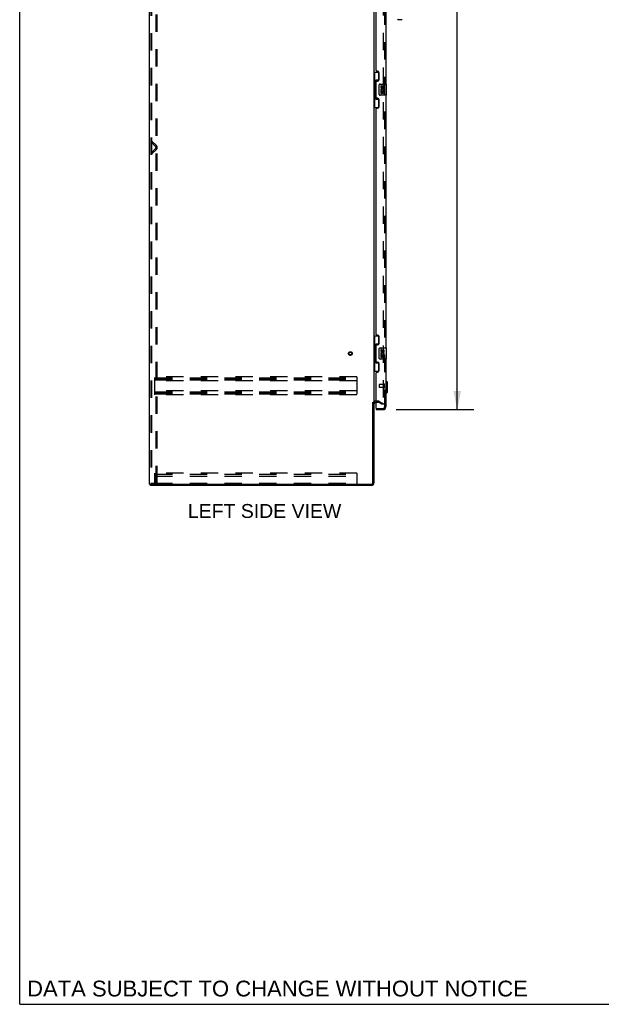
# Model space of a CAD drawing. Header units: inches. Extents: x 0 to 281, y 0 to 182.
# Tile 1 of 26: x 0 to 52, y 0 to 88. Entities that reach past the tile are written whole.
import ezdxf

# ---------------------------------------------------------------- set-up
doc = ezdxf.new("R2010")
doc.units = ezdxf.units.IN
doc.header["$LTSCALE"] = 15.47
doc.header["$MEASUREMENT"] = 0
doc.linetypes.add('HIDDEN', pattern=[0.2, 0.1, -0.1])
doc.layers.get('0').update_dxf_attribs({"linetype": 'CONTINUOUS'})
for name, color, linetype in [('DEFAULT_2', 8, 'HIDDEN'), ('DIMENSIONS', 7, 'CONTINUOUS'), ('LEFTHAND_DOOR_ASSEMBLY', 7, 'CONTINUOUS'), ('RIGHTHAND_DOOR_ASSEMBLY', 7, 'CONTINUOUS')]:
    doc.layers.add(name, color=color, linetype=linetype)
doc.styles.get("Standard").update_dxf_attribs({"font": 'arial.ttf'})
doc.dimstyles.new('DIMSTYLE_1', dxfattribs={"dimtxt": 1.240909, "dimasz": 1.654545, "dimexe": 0.09, "dimexo": 0.07, "dimgap": 0.0375, "dimtad": 0, "dimtih": 1, "dimtoh": 1, "dimzin": 4, "dimdsep": 46, "dimtxsty": 'Standard', "dimblk": '_FILLED', "dimblk1": '_FILLED', "dimblk2": '_FILLED', "dimcen": 0.09, "dimadec": 3, "dimazin": 1, "dimtfac": 1, "dimtdec": 3, "dimtofl": 0, "dimtmove": 0, "dimatfit": 3, "dimldrblk": '_FILLED', "dimfxl": 0, "dimtolj": 1, "dimtzin": 4, "dimarcsym": 0})

# ---------------------------------------------------------------- blocks, each defined once
blk = doc.blocks.new('_FILLED')
at = {"color": 0, "linetype": 'ByBlock'}
blk.add_solid([(0, 0), (-1, 0.2), (-1, -0.2)], dxfattribs=at)
blk = doc.blocks.new('*D11')
at = {"layer": 'DIMENSIONS', "color": 2, "linetype": 'Continuous'}
for p, q in [((33.552, 133.474), (40.495, 133.474)), ((39.006, 133.474), (39.006, 95.5)), ((39.006, 52.974), (39.006, 91.157)), ((33.552, 52.974), (40.495, 52.974))]:
    blk.add_line(p, q, dxfattribs=at)
at = {"layer": 'DIMENSIONS', "color": 2, "linetype": 'Continuous', "xscale": 1.6545454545, "yscale": 1.6545454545, "zscale": 1.6545454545}
for p, rotation in [((39.006, 133.474), 90), ((39.006, 52.974), 270)]:
    blk.add_blockref('_FILLED', p, dxfattribs=dict(at, rotation=rotation))
at = {"layer": 'DIMENSIONS', "color": 2, "linetype": 'Continuous', "insert": (39.006, 94.88), "char_height": 1.2409, "width": 6.34755, "attachment_point": 2, "line_spacing_factor": 0.9}
blk.add_mtext('80.50\\PDOORS', dxfattribs=at)

msp = doc.modelspace()

# ---------------------------------------------------------------- linework, layer by layer
at = {"color": 7, "linetype": 'Continuous'}
for p, q in [((0, 0), (0, 182)), ((31.479, 53.62), (31.583, 53.62)), ((11.635, 46.328), (11.635, 46.224)), ((0, 0), (281.273, 0))]:
    msp.add_line(p, q, dxfattribs=at)
at = {"color": 3, "linetype": 'Continuous'}
for p, q in [((11.583, 46.328), (11.583, 136.12)), ((31.583, 132.776), (31.583, 53.672)), ((31.479, 46.45), (31.479, 53.635)), ((31.583, 53.62), (31.583, 46.45)), ((11.583, 46.328), (31.357, 46.328)), ((31.357, 46.224), (11.635, 46.224))]:
    msp.add_line(p, q, dxfattribs=at)
for centre, radius, start, end in [((31.725, 53.478), 0.142, 90, 180), ((31.357, 46.45), 0.226, 270, 360), ((31.357, 46.45), 0.122, 270, 360)]:
    msp.add_arc(centre, radius, start, end, dxfattribs=at)
at = {"layer": 'DEFAULT_2', "color": 8, "linetype": 'HIDDEN'}
for p, q in [((11.687, 136.007), (11.687, 46.442)), ((11.76, 136.007), (11.76, 46.442)), ((12.158, 46.412), (12.158, 136.037)), ((12.262, 46.412), (12.262, 136.037)), ((32.395, 132.959), (32.395, 53.49)), ((11.687, 76.858), (11.76, 76.932)), ((12.116, 76.429), (11.687, 76.858)), ((12.19, 76.502), (11.76, 76.932)), ((11.687, 75.798), (12.116, 76.227)), ((11.687, 75.798), (11.76, 75.724)), ((11.76, 75.724), (12.19, 76.154)), ((30.062, 55.912), (12.062, 55.912)), ((12.062, 54.287), (12.062, 55.912)), ((12.062, 55.808), (30.062, 55.808)), ((12.062, 55.718), (30.062, 55.718)), ((12.062, 55.641), (30.062, 55.641)), ((30.062, 55.537), (12.062, 55.537)), ((30.062, 55.912), (30.062, 54.287)), ((30.062, 54.662), (12.062, 54.662)), ((12.062, 54.558), (30.062, 54.558)), ((12.062, 54.468), (30.062, 54.468)), ((12.062, 54.391), (30.062, 54.391)), ((30.062, 54.287), (12.062, 54.287)), ((31.988, 53.724), (31.725, 53.724)), ((31.988, 53.62), (31.725, 53.62)), ((32.343, 53.42), (32.003, 53.616)), ((32.055, 53.706), (32.395, 53.51)), ((32.395, 53.51), (32.343, 53.42)), ((32.37, 53.472), (32.372, 53.471)), ((30.062, 47.328), (12.062, 47.328)), ((12.062, 46.328), (12.062, 47.328)), ((12.062, 47.224), (30.062, 47.224)), ((12.062, 47.223), (30.062, 47.223)), ((12.062, 47.047), (30.062, 47.047)), ((30.062, 47.328), (30.062, 46.328)), ((11.708, 46.412), (11.781, 46.412)), ((11.781, 46.412), (12.262, 46.412)), ((12.062, 46.432), (30.062, 46.432))]:
    msp.add_line(p, q, dxfattribs=at)
for points in [[(32.378, 53.47), (32.378, 53.47), (32.376, 53.47), (32.374, 53.47), (32.372, 53.471)], [(32.395, 53.49), (32.395, 53.487), (32.395, 53.485), (32.394, 53.483), (32.393, 53.481), (32.392, 53.479), (32.391, 53.477), (32.39, 53.475), (32.389, 53.474), (32.387, 53.473), (32.385, 53.472), (32.383, 53.471), (32.382, 53.47), (32.38, 53.47), (32.378, 53.47)], [(11.687, 46.442), (11.687, 46.434), (11.689, 46.427), (11.693, 46.42), (11.697, 46.416), (11.702, 46.413), (11.708, 46.412)], [(11.76, 46.442), (11.761, 46.434), (11.763, 46.427), (11.766, 46.42), (11.771, 46.416), (11.776, 46.413), (11.781, 46.412)]]:
    msp.add_lwpolyline(points, dxfattribs=at)
for radius in [0.164, 0.124]:
    msp.add_circle((29.479, 57.974), radius, dxfattribs=at)
for centre, radius, start, end in [((12.015, 76.328), 0.142, 315, 45), ((12.015, 76.328), 0.246, 315, 45), ((31.725, 53.478), 0.246, 90, 135.77586), ((31.988, 53.59), 0.134, 60, 90), ((31.988, 53.59), 0.03, 60, 90)]:
    msp.add_arc(centre, radius, start, end, dxfattribs=at)
at = {"layer": 'LEFTHAND_DOOR_ASSEMBLY', "color": 8, "linetype": 'HIDDEN'}
for p, q in [((32.537, 53.221), (32.537, 133.228)), ((32.037, 55.192), (32.037, 54.964)), ((32.494, 55.202), (32.047, 55.202)), ((32.494, 54.954), (32.047, 54.954)), ((32.494, 55.22), (32.494, 54.936)), ((31.807, 53.078), (32.394, 53.078))]:
    msp.add_line(p, q, dxfattribs=at)
at = {"layer": 'LEFTHAND_DOOR_ASSEMBLY', "color": 3, "linetype": 'Continuous'}
for p, q in [((32.641, 104.474), (32.641, 81.974)), ((31.787, 83.182), (31.787, 103.267)), ((31.907, 83.122), (31.847, 83.122)), ((32.037, 82.372), (32.037, 82.992)), ((31.787, 80.767), (31.787, 82.182)), ((31.847, 82.242), (31.907, 82.242)), ((31.907, 80.707), (31.847, 80.707)), ((32.641, 80.974), (32.641, 58.474)), ((31.847, 79.827), (31.907, 79.827)), ((32.037, 79.957), (32.037, 80.577)), ((31.787, 59.682), (31.787, 79.767)), ((31.907, 59.622), (31.847, 59.622)), ((32.037, 58.872), (32.037, 59.492)), ((31.787, 57.267), (31.787, 58.682)), ((31.847, 58.742), (31.907, 58.742)), ((31.907, 57.207), (31.847, 57.207)), ((32.037, 56.457), (32.037, 57.077)), ((32.641, 57.474), (32.641, 53.221)), ((31.787, 53.098), (31.787, 56.267)), ((31.847, 56.327), (31.907, 56.327)), ((31.787, 52.974), (32.394, 52.974))]:
    msp.add_line(p, q, dxfattribs=at)
at = {"layer": 'LEFTHAND_DOOR_ASSEMBLY', "color": 7, "linetype": 'Continuous'}
for p, q in [((34.033, 87.712), (33.751, 87.712)), ((31.583, 83.049), (32.023, 83.049)), ((31.622, 83.049), (31.622, 82.024)), ((31.987, 83.049), (31.987, 82.269)), ((31.6, 82.024), (31.723, 82.024)), ((31.6, 82.024), (31.6, 80.924)), ((31.723, 82.054), (31.723, 82.075)), ((31.723, 80.924), (31.723, 82.024)), ((31.987, 82.314), (31.76, 82.314)), ((31.76, 82.314), (31.76, 80.634)), ((32.046, 81.074), (32.046, 81.874)), ((32.146, 81.974), (32.686, 81.974)), ((32.246, 81.82), (32.183, 81.82)), ((32.183, 81.82), (32.183, 81.684)), ((32.246, 81.684), (32.246, 81.82)), ((32.311, 81.746), (32.311, 81.677)), ((32.372, 81.684), (32.372, 81.726)), ((32.435, 81.726), (32.435, 81.589)), ((32.435, 81.589), (32.498, 81.589)), ((32.498, 81.589), (32.498, 81.726)), ((32.701, 80.989), (32.701, 81.959)), ((31.6, 80.924), (31.723, 80.924)), ((31.622, 80.924), (31.622, 79.899)), ((31.723, 80.873), (31.723, 80.894)), ((32.686, 80.974), (32.146, 80.974)), ((32.202, 81.359), (32.183, 81.359)), ((32.183, 81.359), (32.183, 81.128)), ((32.183, 81.128), (32.246, 81.128)), ((32.236, 81.359), (32.263, 81.378)), ((32.236, 81.359), (32.498, 81.359)), ((32.246, 81.296), (32.311, 81.296)), ((32.246, 81.128), (32.246, 81.296)), ((32.311, 81.296), (32.311, 81.16)), ((32.311, 81.16), (32.372, 81.16)), ((32.372, 81.296), (32.435, 81.296)), ((32.372, 81.16), (32.372, 81.296)), ((32.427, 81.395), (32.485, 81.37)), ((32.435, 81.296), (32.435, 81.128)), ((32.435, 81.128), (32.498, 81.128)), ((32.498, 81.128), (32.498, 81.359)), ((31.583, 79.899), (32.023, 79.899)), ((31.76, 80.634), (31.987, 80.634)), ((31.987, 80.679), (31.987, 79.899)), ((31.583, 59.549), (32.023, 59.549)), ((31.622, 59.549), (31.622, 58.524)), ((31.987, 58.814), (31.76, 58.814)), ((31.76, 58.814), (31.76, 57.134)), ((31.987, 59.549), (31.987, 58.769)), ((31.6, 58.524), (31.723, 58.524)), ((31.6, 58.524), (31.6, 57.424)), ((31.723, 58.554), (31.723, 58.575)), ((31.723, 57.424), (31.723, 58.524)), ((32.046, 57.574), (32.046, 58.374)), ((32.146, 58.474), (32.686, 58.474)), ((32.246, 58.32), (32.183, 58.32)), ((32.183, 58.32), (32.183, 58.184)), ((32.246, 58.184), (32.246, 58.32)), ((32.311, 58.246), (32.311, 58.177)), ((32.372, 58.184), (32.372, 58.226)), ((32.427, 57.895), (32.485, 57.87)), ((32.435, 58.226), (32.435, 58.089)), ((32.435, 58.089), (32.498, 58.089)), ((32.498, 58.089), (32.498, 58.226)), ((32.701, 57.489), (32.701, 58.459)), ((31.6, 57.424), (31.723, 57.424)), ((31.622, 57.424), (31.622, 56.399)), ((31.723, 57.373), (31.723, 57.394)), ((31.76, 57.134), (31.987, 57.134)), ((31.987, 57.179), (31.987, 56.399)), ((32.686, 57.474), (32.146, 57.474)), ((32.202, 57.859), (32.183, 57.859)), ((32.183, 57.859), (32.183, 57.628)), ((32.183, 57.628), (32.246, 57.628)), ((32.236, 57.859), (32.263, 57.878)), ((32.236, 57.859), (32.498, 57.859)), ((32.246, 57.796), (32.311, 57.796)), ((32.246, 57.628), (32.246, 57.796)), ((32.311, 57.796), (32.311, 57.66)), ((32.311, 57.66), (32.372, 57.66)), ((32.372, 57.796), (32.435, 57.796)), ((32.372, 57.66), (32.372, 57.796)), ((32.435, 57.796), (32.435, 57.628)), ((32.435, 57.628), (32.498, 57.628)), ((32.498, 57.628), (32.498, 57.859)), ((31.583, 56.399), (32.023, 56.399)), ((32.68, 55.526), (32.641, 55.526)), ((32.798, 55.408), (32.68, 55.526)), ((32.68, 54.424), (32.68, 55.526)), ((32.798, 54.542), (32.798, 55.408)), ((32.68, 54.424), (32.641, 54.424)), ((32.798, 54.542), (32.68, 54.424)), ((31.787, 53.078), (31.807, 53.078)), ((31.787, 53.078), (31.787, 52.974))]:
    msp.add_line(p, q, dxfattribs=at)
for points in [[(31.76, 82.29), (31.76, 82.287), (31.76, 82.283), (31.761, 82.279), (31.763, 82.275), (31.764, 82.27), (31.766, 82.265), (31.769, 82.26), (31.772, 82.254), (31.775, 82.247), (31.779, 82.24), (31.783, 82.233), (31.788, 82.225), (31.793, 82.217), (31.796, 82.213)], [(32.046, 81.874), (32.046, 81.88), (32.047, 81.887), (32.047, 81.893), (32.049, 81.899), (32.05, 81.905), (32.052, 81.91)], [(31.796, 80.735), (31.793, 80.732), (31.788, 80.723), (31.783, 80.715), (31.779, 80.708), (31.775, 80.701), (31.772, 80.695), (31.769, 80.689), (31.766, 80.683), (31.764, 80.678), (31.763, 80.673), (31.761, 80.669), (31.76, 80.665), (31.76, 80.661), (31.76, 80.658)], [(32.052, 81.038), (32.05, 81.044), (32.049, 81.049), (32.047, 81.055), (32.047, 81.062), (32.046, 81.068), (32.046, 81.074)], [(31.76, 58.79), (31.76, 58.787), (31.76, 58.783), (31.761, 58.779), (31.763, 58.775), (31.764, 58.77), (31.766, 58.765), (31.769, 58.76), (31.772, 58.754), (31.775, 58.747), (31.779, 58.74), (31.783, 58.733), (31.788, 58.725), (31.793, 58.717), (31.796, 58.713)], [(32.046, 58.374), (32.046, 58.38), (32.047, 58.387), (32.047, 58.393), (32.049, 58.399), (32.05, 58.405), (32.052, 58.41)], [(31.796, 57.235), (31.793, 57.232), (31.788, 57.223), (31.783, 57.215), (31.779, 57.208), (31.775, 57.201), (31.772, 57.195), (31.769, 57.189), (31.766, 57.183), (31.764, 57.178), (31.763, 57.173), (31.761, 57.169), (31.76, 57.165), (31.76, 57.161), (31.76, 57.158)], [(32.052, 57.538), (32.05, 57.544), (32.049, 57.549), (32.047, 57.555), (32.047, 57.562), (32.046, 57.568), (32.046, 57.574)]]:
    msp.add_lwpolyline(points, dxfattribs=at)
for centre, radius, start, end in [((33.751, 87.791), 0.0787, 180, 270), ((34.033, 87.791), 0.0787, 270, 315), ((32.146, 81.874), 0.1, 90, 158.79459), ((32.278, 81.684), 0.0943, 180, 360), ((32.34, 81.432), 0.157, 336.59665, 161.87913), ((32.278, 81.684), 0.0314, 180, 261.22946), ((32.277, 81.688), 0.0362, 263.42855, 341.76278), ((32.403, 81.726), 0.0943, 68.69989, 167.43379), ((32.403, 81.726), 0.0314, 0, 180.04847), ((32.403, 81.726), 0.0943, 0, 68.67039), ((32.686, 81.959), 0.015, 0, 90), ((32.146, 81.074), 0.1, 201.20502, 270), ((32.337, 81.432), 0.154, 161.41988, 206.19629), ((32.34, 81.432), 0.157, 205.73705, 207.8532), ((32.34, 81.432), 0.0943, 336.59665, 215.11217), ((32.686, 80.989), 0.015, 270, 360), ((32.146, 58.374), 0.1, 90, 158.79459), ((32.278, 58.184), 0.0943, 180, 360), ((32.337, 57.932), 0.154, 161.41988, 206.19629), ((32.34, 57.932), 0.157, 336.59665, 161.87913), ((32.278, 58.184), 0.0314, 180, 261.22946), ((32.34, 57.932), 0.0943, 336.59665, 215.11217), ((32.277, 58.188), 0.0362, 263.42855, 341.76278), ((32.403, 58.226), 0.0943, 68.69989, 167.43379), ((32.403, 58.226), 0.0314, 0, 180.04847), ((32.403, 58.226), 0.0943, 0, 68.67039), ((32.686, 58.459), 0.015, 0, 90), ((32.146, 57.574), 0.1, 201.20502, 270), ((32.34, 57.932), 0.157, 205.73705, 207.8532), ((32.686, 57.489), 0.015, 270, 360), ((32.477, 53.364), 0.26, 267.41339, 270)]:
    msp.add_arc(centre, radius, start, end, dxfattribs=at)
at = {"layer": 'LEFTHAND_DOOR_ASSEMBLY', "color": 3, "linetype": 'Continuous'}
for centre, radius, start, end in [((31.847, 83.182), 0.06, 180, 270), ((31.907, 82.992), 0.13, 0, 90), ((31.847, 82.182), 0.06, 90, 180), ((31.907, 82.372), 0.13, 270, 360), ((31.847, 80.767), 0.06, 180, 270), ((31.907, 80.577), 0.13, 0, 90), ((31.847, 79.767), 0.06, 90, 180), ((31.907, 79.957), 0.13, 270, 360), ((31.847, 59.682), 0.06, 180, 270), ((31.907, 59.492), 0.13, 0, 90), ((31.907, 58.872), 0.13, 270, 360), ((31.847, 58.682), 0.06, 90, 180), ((31.847, 57.267), 0.06, 180, 270), ((31.907, 57.077), 0.13, 0, 90), ((31.847, 56.267), 0.06, 90, 180), ((31.907, 56.457), 0.13, 270, 360), ((31.807, 53.098), 0.02, 180, 270), ((32.394, 53.221), 0.246, 270, 360)]:
    msp.add_arc(centre, radius, start, end, dxfattribs=at)
at = {"layer": 'LEFTHAND_DOOR_ASSEMBLY', "color": 8, "linetype": 'HIDDEN'}
for centre, radius, start, end in [((32.047, 55.192), 0.01, 90, 180), ((32.047, 54.964), 0.01, 180, 270), ((32.515, 55.22), 0.0215, 0, 180), ((32.515, 54.936), 0.0215, 180, 360), ((32.394, 53.221), 0.142, 270, 360)]:
    msp.add_arc(centre, radius, start, end, dxfattribs=at)
at = {"layer": 'LEFTHAND_DOOR_ASSEMBLY', "color": 7, "linetype": 'Continuous'}
for centre, start_param, end_param in [((31.827, 82.065), 0.699287, 1.51401), ((31.827, 82.065), -4.655602, -3.84088), ((31.827, 80.884), 0.699287, 1.51401), ((31.827, 80.884), -4.655602, -3.84088), ((31.827, 58.565), 0.699287, 1.51401), ((31.827, 58.565), -4.655602, -3.84088), ((31.827, 57.384), 0.699287, 1.51401), ((31.827, 57.384), -4.655602, -3.84088)]:
    msp.add_ellipse(centre, major_axis=(0, 0.18), ratio=0.579493, start_param=start_param, end_param=end_param, dxfattribs=at)
at = {"layer": 'RIGHTHAND_DOOR_ASSEMBLY', "color": 8, "linetype": 'HIDDEN'}
for p, q in [((32.537, 53.221), (32.537, 133.228)), ((31.807, 53.078), (32.394, 53.078))]:
    msp.add_line(p, q, dxfattribs=at)
msp.add_arc((32.394, 53.221), 0.142, 270, 360, dxfattribs=at)

# ---------------------------------------------------------------- texts
at = {"layer": 'DIMENSIONS', "color": 2, "linetype": 'Continuous', "attachment_point": 2, "line_spacing_factor": 0.9}
for s, insert, char_height, width in [('LEFT SIDE VIEW', (21.831, 44.567), 1.24091, 13.64539), ('DATA SUBJECT TO CHANGE WITHOUT NOTICE', (22.978, 2.106), 1.40636, 44.55402)]:
    msp.add_mtext(s, dxfattribs=dict(at, insert=insert, char_height=char_height, width=width))

# ---------------------------------------------------------------- dimensions: what is measured, and where the dimension line sits
at = {"layer": 'DIMENSIONS', "color": 2, "linetype": 'Continuous'}
dim = msp.add_linear_dim(base=(39.006, 133.474), p1=(33.482, 52.974), p2=(33.482, 133.474), angle=90, text='<>\\PDOORS', dimstyle='DIMSTYLE_1', dxfattribs=at)
dim.commit()
dim.dimension.update_dxf_attribs({"geometry": '*D11', "text_midpoint": (39.006, 93.329), "dimtype": 160})

doc.saveas('drawing.dxf')
